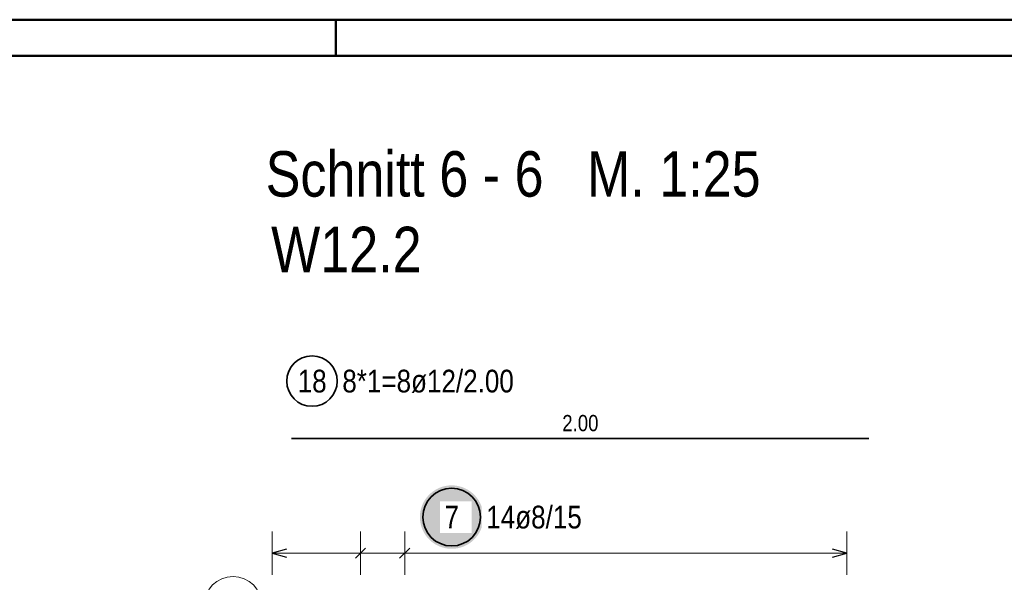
# Model space of a CAD drawing. Header units: millimetres. Extents: x -16 to 44.7, y 0 to 21.2.
# Tile 46 of 49: x 33.2 to 36.6, y 19.1 to 21. Entities that reach past the tile are written whole.
import ezdxf

# ---------------------------------------------------------------- set-up
doc = ezdxf.new("R2010")
doc.units = ezdxf.units.MM
doc.styles.add('Arial Narrow', font='ARIALN.TTF')

msp = doc.modelspace()

# ---------------------------------------------------------------- hatches: boundary and pattern name
at = {"lineweight": 25, "true_color": 0xffffff}
msp.add_hatch(color=7, dxfattribs=at).paths.add_polyline_path([(34.761382, 19.300448), (34.761315, 19.304287), (34.761114, 19.308121), (34.760779, 19.311946), (34.760311, 19.315757), (34.759711, 19.319549), (34.758978, 19.323318), (34.758115, 19.327059), (34.757121, 19.330768), (34.755998, 19.33444), (34.754748, 19.33807), (34.753372, 19.341655), (34.751872, 19.345189), (34.750249, 19.348669), (34.748506, 19.35209), (34.746645, 19.355448), (34.744667, 19.358739), (34.742576, 19.361959), (34.740374, 19.365104), (34.738063, 19.368171), (34.735647, 19.371155), (34.733128, 19.374052), (34.730509, 19.37686), (34.727794, 19.379575), (34.724986, 19.382194), (34.722089, 19.384713), (34.719105, 19.387129), (34.716038, 19.38944), (34.712893, 19.391642), (34.709673, 19.393733), (34.706382, 19.395711), (34.703024, 19.397572), (34.699603, 19.399315), (34.696123, 19.400938), (34.692589, 19.402438), (34.689004, 19.403814), (34.685374, 19.405064), (34.681702, 19.406187), (34.677993, 19.40718), (34.674252, 19.408044), (34.670483, 19.408777), (34.666691, 19.409377), (34.66288, 19.409845), (34.659055, 19.41018), (34.655221, 19.410381), (34.651382, 19.410448), (34.647543, 19.410381), (34.643709, 19.41018), (34.639884, 19.409845), (34.636073, 19.409377), (34.632281, 19.408777), (34.628512, 19.408044), (34.624771, 19.40718), (34.621062, 19.406187), (34.61739, 19.405064), (34.61376, 19.403814), (34.610175, 19.402438), (34.606641, 19.400938), (34.603161, 19.399315), (34.59974, 19.397572), (34.596382, 19.395711), (34.593091, 19.393733), (34.589871, 19.391642), (34.586726, 19.38944), (34.583659, 19.387129), (34.580675, 19.384713), (34.577778, 19.382194), (34.57497, 19.379575), (34.572255, 19.37686), (34.569636, 19.374052), (34.567117, 19.371155), (34.564701, 19.368171), (34.56239, 19.365104), (34.560188, 19.361959), (34.558097, 19.358739), (34.556119, 19.355448), (34.554258, 19.35209), (34.552515, 19.348669), (34.550892, 19.345189), (34.549392, 19.341655), (34.548016, 19.33807), (34.546766, 19.33444), (34.545643, 19.330768), (34.544649, 19.327059), (34.543786, 19.323318), (34.543053, 19.319549), (34.542453, 19.315757), (34.541985, 19.311946), (34.54165, 19.308121), (34.541449, 19.304287), (34.541382, 19.300448), (34.541449, 19.296609), (34.54165, 19.292775), (34.541985, 19.28895), (34.542453, 19.285139), (34.543053, 19.281347), (34.543786, 19.277578), (34.544649, 19.273836), (34.545643, 19.270128), (34.546766, 19.266456), (34.548016, 19.262826), (34.549392, 19.259241), (34.550892, 19.255707), (34.552515, 19.252227), (34.554258, 19.248806), (34.556119, 19.245448), (34.558097, 19.242157), (34.560188, 19.238937), (34.56239, 19.235791), (34.564701, 19.232725), (34.567117, 19.229741), (34.569636, 19.226844), (34.572255, 19.224035), (34.57497, 19.22132), (34.577778, 19.218702), (34.580675, 19.216183), (34.583659, 19.213767), (34.586726, 19.211456), (34.589871, 19.209254), (34.593091, 19.207163), (34.596382, 19.205185), (34.59974, 19.203324), (34.603161, 19.201581), (34.606641, 19.199958), (34.610175, 19.198458), (34.61376, 19.197082), (34.61739, 19.195832), (34.621062, 19.194709), (34.624771, 19.193715), (34.628512, 19.192852), (34.632281, 19.192119), (34.636073, 19.191518), (34.639884, 19.19105), (34.643709, 19.190716), (34.647543, 19.190515), (34.651382, 19.190448), (34.655221, 19.190515), (34.659055, 19.190716), (34.66288, 19.19105), (34.666691, 19.191518), (34.670483, 19.192119), (34.674252, 19.192852), (34.677993, 19.193715), (34.681702, 19.194709), (34.685374, 19.195832), (34.689004, 19.197082), (34.692589, 19.198458), (34.696123, 19.199958), (34.699603, 19.201581), (34.703024, 19.203324), (34.706382, 19.205185), (34.709673, 19.207163), (34.712893, 19.209254), (34.716038, 19.211456), (34.719105, 19.213767), (34.722089, 19.216183), (34.724986, 19.218702), (34.727794, 19.22132), (34.730509, 19.224035), (34.733128, 19.226844), (34.735647, 19.229741), (34.738063, 19.232725), (34.740374, 19.235791), (34.742576, 19.238937), (34.744667, 19.242157), (34.746645, 19.245448), (34.748506, 19.248806), (34.750249, 19.252227), (34.751872, 19.255707), (34.753372, 19.259241), (34.754748, 19.262826), (34.755998, 19.266456), (34.757121, 19.270128), (34.758115, 19.273836), (34.758978, 19.277578), (34.759711, 19.281347), (34.760311, 19.285139), (34.760779, 19.28895), (34.761114, 19.292775)])

# ---------------------------------------------------------------- linework, layer by layer
at = {"color": 4, "linetype": 'Continuous', "lineweight": 50}
for p, q in [((43.75, 21.025), (0, 21.025)), ((34.25, 21.025), (34.25, 20.9)), ((43.625, 20.9), (0.5, 20.9))]:
    msp.add_line(p, q, dxfattribs=at)
at = {"color": 2, "linetype": 'Continuous', "lineweight": 35}
msp.add_line((36.096566, 19.573184), (34.096567, 19.573184), dxfattribs=at)
at = {"color": 5, "linetype": 'Continuous', "lineweight": 18}
for p, q in [((34.028976, 19.250448), (34.028976, 19.100448)), ((34.335438, 19.250448), (34.335438, 19.100448)), ((34.488668, 19.250448), (34.488668, 19.100448)), ((36.020974, 19.100448), (36.020974, 19.250448)), ((34.028976, 19.175448), (36.020974, 19.175448))]:
    msp.add_line(p, q, dxfattribs=at)
at = {"color": 3, "linetype": 'Continuous', "lineweight": 25}
for p, q in [((34.078976, 19.188845), (34.028976, 19.175448)), ((34.028976, 19.175448), (34.078976, 19.16205)), ((34.353115, 19.193126), (34.31776, 19.15777)), ((34.506346, 19.193126), (34.470991, 19.15777)), ((36.020974, 19.175448), (35.970974, 19.188845)), ((35.970974, 19.16205), (36.020974, 19.175448))]:
    msp.add_line(p, q, dxfattribs=at)
at = {"color": 2, "linetype": 'Continuous', "lineweight": 35}
for centre, radius in [((34.167464, 19.77194), 0.0875), ((34.651382, 19.300448), 0.1)]:
    msp.add_circle(centre, radius, dxfattribs=at)
at = {"color": 9, "linetype": 'Continuous', "lineweight": 0}
msp.add_circle((33.893902, 18.994625), 0.1, dxfattribs=at)

# ---------------------------------------------------------------- texts
at = {"color": 1, "lineweight": 70, "style": 'Arial Narrow'}
for s, p in [('Schnitt 6 - 6   M. 1:25', (34.0069, 20.41152)), ('W12.2', (34.025766, 20.14958))]:
    msp.add_text(s, height=0.1575, dxfattribs=at).set_placement(p)
at = {"color": 2, "lineweight": 35, "char_height": 0.07875, "attachment_point": 1, "line_spacing_factor": 0.9, "style": 'Arial Narrow'}
for s, insert in [('18', (34.117851, 19.811315)), ('8*1=8ø12/2.00', (34.272464, 19.811315))]:
    msp.add_mtext(s, dxfattribs=dict(at, insert=insert))
at = {"color": 3, "lineweight": 25, "insert": (35.034691, 19.654434), "char_height": 0.05625, "attachment_point": 1, "line_spacing_factor": 0.9, "style": 'Arial Narrow'}
msp.add_mtext('2.00', dxfattribs=at)
at = {"color": 2, "lineweight": 35, "insert": (34.771382, 19.339823), "char_height": 0.07875, "attachment_point": 1, "line_spacing_factor": 0.9, "style": 'Arial Narrow', "bg_fill": 3, "box_fill_scale": 1.2, "bg_fill_color": 256, "bg_fill_true_color": 13158600, "bg_fill_transparency": 0}
msp.add_mtext('14ø8/15', dxfattribs=at)

# ---------------------------------------------------------------- next in the draw order: texts
at = {"color": 2, "lineweight": 35, "insert": (34.626576, 19.339823), "char_height": 0.07875, "attachment_point": 1, "line_spacing_factor": 0.9, "style": 'Arial Narrow', "bg_fill": 3, "box_fill_scale": 1.2, "bg_fill_color": 256, "bg_fill_true_color": 13158600, "bg_fill_transparency": 0}
msp.add_mtext('7', dxfattribs=at)

doc.saveas('drawing.dxf')
